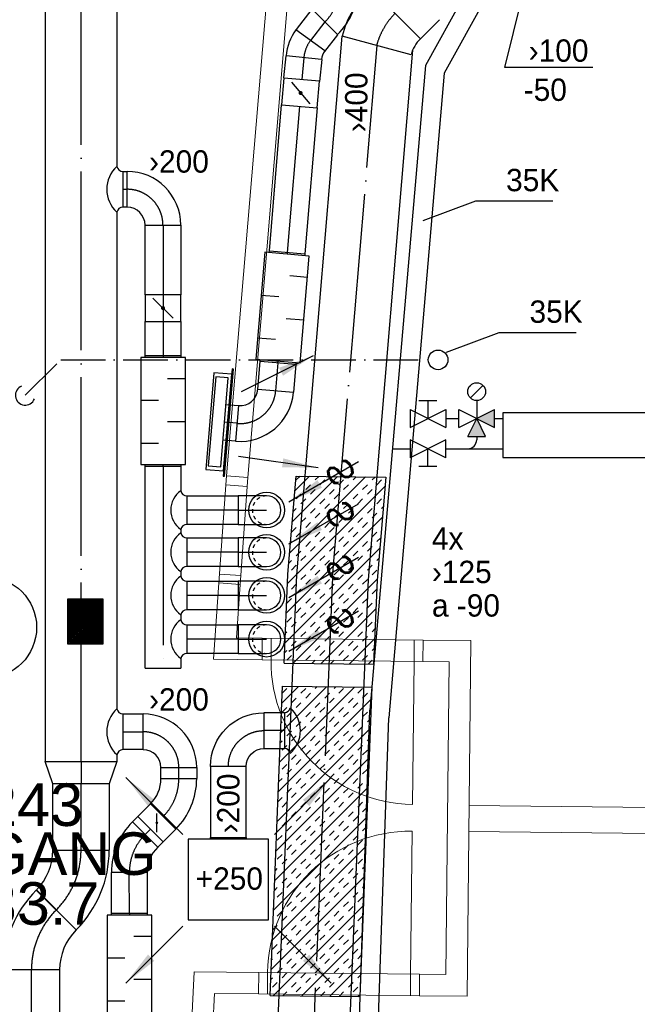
# Model space of a CAD drawing. Header units: millimetres. Extents: x 0 to 83478, y 0 to 53008.
# Tile 78 of 83: x 56763 to 60218, y 39202 to 44710. Entities that reach past the tile are written whole.
import ezdxf
from ezdxf.enums import TextEntityAlignment as Align

# ---------------------------------------------------------------- set-up
doc = ezdxf.new("R2010")
doc.units = ezdxf.units.MM
doc.header["$LTSCALE"] = 50
doc.header["$MEASUREMENT"] = 0
doc.header["$PDMODE"] = 1
for name, pattern in [('2V-CENT', [23, 20, -1.5, 0, -1.5]), ('V-GOMD', [0.8, 0.4, -0.4]), ('V-KU', [2, 1, 1]), ('V-SPV', [7, 5, -1, 0, -1]), ('V-V', [2, 1, 1])]:
    doc.linetypes.add(name, pattern=pattern)
doc.layers.get('0').update_dxf_attribs({"linetype": 'CONTINUOUS'})
for name, color, linetype in [('20602A200D001$0$832 Rominfo', 7, 'CONTINUOUS'), ('20602A200D001$0$A24-HEL1', 7, 'CONTINUOUS'), ('20602A200D001$0$A24-HEL2', 7, 'CONTINUOUS'), ('V060-', 3, 'CONTINUOUS'), ('V061-', 1, 'CONTINUOUS'), ('V070-', 3, 'CONTINUOUS'), ('V071-', 1, 'CONTINUOUS'), ('V090-', 2, 'CONTINUOUS'), ('V091', 1, 'CONTINUOUS'), ('V091-', 1, 'CONTINUOUS'), ('V110', 1, 'CONTINUOUS'), ('V110-', 6, 'CONTINUOUS'), ('V111-', 1, 'CONTINUOUS')]:
    doc.layers.add(name, color=color, linetype=linetype)
doc.styles.add('20602A200D001$0$Arial', font='arial.ttf', dxfattribs={"height": 238.125})
doc.styles.add('FISO', font='fiso')
doc.styles.add('ISO', font='ISO')
doc.styles.add('SIMPLEX', font='SIMPLEX')

# ---------------------------------------------------------------- blocks, each defined once
blk = doc.blocks.new('LD_P')
for p, q in [((-0.5, 0.5), (-0.5, -0.5)), ((0.5, 0.5), (-0.5, 0.5)), ((0.5, -0.5), (0.5, 0.5)), ((-0.5, -0.5), (0.5, -0.5))]:
    blk.add_line(p, q)
at = {"color": 1}
for p, q in [((-0.3, 0.5), (-0.3, 0.1)), ((0.1, 0.5), (0.1, 0.1)), ((-0.1, -0.5), (-0.1, -0.1)), ((0.3, -0.5), (0.3, -0.1))]:
    blk.add_line(p, q, dxfattribs=at)
blk = doc.blocks.new('KSP_P', base_point=(16239.5, 22597.5))
at = {"color": 0, "linetype": 'ByBlock'}
for p, q in [((16240, 22598), (16239, 22598)), ((16239, 22598), (16239, 22597)), ((16240, 22597), (16240, 22598)), ((16239, 22597), (16240, 22597))]:
    blk.add_line(p, q, dxfattribs=at)
blk = doc.blocks.new('2SP_P', base_point=(16239.5, 22597.5))
for p in [(16239, 22597.5), (16240, 22597.5)]:
    blk.add_point(p)
at = {"color": 0, "linetype": 'ByBlock'}
blk.add_blockref('KSP_P', (16239.5, 22597.5), dxfattribs=at)
at = {"style": 'SIMPLEX', "flags": 3}
blk.add_attdef('0', (16239.5, 22597.5), '', height=1, dxfattribs=at)
blk = doc.blocks.new('C3A', base_point=(16246, 22590.5))
at = {"color": 0, "linetype": 'ByBlock'}
blk.add_line((16247, 22590.5), (16246, 22590.5), dxfattribs=at)
blk = doc.blocks.new('K3A', base_point=(16246, 22590.5))
at = {"color": 0, "linetype": 'ByBlock'}
for p, q in [((16246, 22591), (16247, 22591)), ((16247, 22591), (16247, 22590)), ((16247, 22590), (16246, 22590))]:
    blk.add_line(p, q, dxfattribs=at)
blk = doc.blocks.new('33A', base_point=(16246, 22590.5))
blk.add_point((16247, 22590.5))
at = {"color": 0, "linetype": 'ByBlock'}
blk.add_blockref('K3A', (16246, 22590.5), dxfattribs=at)
at = {"color": 1, "linetype": '2V-CENT'}
blk.add_blockref('C3A', (16246, 22590.5), dxfattribs=at)
at = {"style": 'SIMPLEX', "flags": 3}
blk.add_attdef('0', (16246, 22590.5), '', height=1, dxfattribs=at)
blk = doc.blocks.new('CBOJ90_PB', base_point=(86107, 31352))
at = {"color": 0, "linetype": 'ByBlock'}
blk.add_arc((86106, 31353), 1, 270, 360, dxfattribs=at)
blk = doc.blocks.new('KBOJ90_PB', base_point=(86107, 31352))
at = {"color": 0, "linetype": 'ByBlock'}
for p, q in [((86106.5, 31353), (86107.5, 31353)), ((86106, 31352.5), (86106, 31351.5))]:
    blk.add_line(p, q, dxfattribs=at)
for radius in [1.5, 0.5]:
    blk.add_arc((86106, 31353), radius, 270, 360, dxfattribs=at)
blk = doc.blocks.new('3BOJ90_PB', base_point=(86107, 31352))
for p in [(86107, 31353), (86106, 31352)]:
    blk.add_point(p)
at = {"color": 1, "linetype": '2V-CENT'}
blk.add_blockref('CBOJ90_PB', (86107, 31352), dxfattribs=at)
at = {"color": 0, "linetype": 'ByBlock'}
blk.add_blockref('KBOJ90_PB', (86107, 31352), dxfattribs=at)
at = {"style": 'ISO', "flags": 3}
blk.add_attdef('0', (86107, 31352), '', height=1, dxfattribs=at)
blk = doc.blocks.new('SPJALL', base_point=(16229, 22594))
at = {"color": 1}
blk.add_line((16228.625, 22593.625), (16229.375, 22594.375), dxfattribs=at)
at = {"color": 1, "const_width": 0.075}
blk.add_lwpolyline([(16229, 22594.0375, -1), (16229, 22593.9625, -1), (16229, 22594.0375, -1)], format="xyb", dxfattribs=at)
blk = doc.blocks.new('CBOJ30_P', base_point=(16231.268, 22619))
at = {"color": 0, "linetype": 'ByBlock'}
blk.add_arc((16231, 22620), 1, 270, 300, dxfattribs=at)
blk = doc.blocks.new('KBOJ30_P', base_point=(16231.268, 22619))
at = {"color": 0, "linetype": 'ByBlock'}
for p, q in [((16231.25, 22619.567), (16231.75, 22618.701)), ((16231, 22619.5), (16231, 22618.5))]:
    blk.add_line(p, q, dxfattribs=at)
for radius in [0.5, 1.5]:
    blk.add_arc((16231, 22620), radius, 270, 300, dxfattribs=at)
blk = doc.blocks.new('3BOJ30_P', base_point=(16231.268, 22619))
for p in [(16231.5, 22619.134), (16231, 22619)]:
    blk.add_point(p)
at = {"color": 0, "linetype": 'ByBlock'}
blk.add_blockref('KBOJ30_P', (16231.268, 22619), dxfattribs=at)
at = {"color": 1, "linetype": '2V-CENT'}
blk.add_blockref('CBOJ30_P', (16231.268, 22619), dxfattribs=at)
at = {"style": 'ISO', "flags": 3}
blk.add_attdef('0', (16231.268, 22619), '', height=1, dxfattribs=at)
blk = doc.blocks.new('CCDIMF_400X315X125', base_point=(3095.5, 30301.1))
at = {"color": 0, "linetype": 'ByBlock'}
blk.add_line((3033, 30301.1), (3158, 30301.1), dxfattribs=at)
blk = doc.blocks.new('KCDIMF_400X315X125', base_point=(3095.5, 30301.1))
at = {"color": 0, "linetype": 'ByBlock'}
for p, q in [((3033, 30101.1), (3033, 30501.1)), ((3033, 30501.1), (3158, 30458.6)), ((3158, 30458.6), (3158, 30143.6)), ((3158, 30143.6), (3033, 30101.1))]:
    blk.add_line(p, q, dxfattribs=at)
blk = doc.blocks.new('3CDIMF_400X315X125', base_point=(3095.5, 30301.1))
for p in [(3033, 30301.1), (3158, 30301.1)]:
    blk.add_point(p)
at = {"color": 0, "linetype": 'ByBlock'}
blk.add_blockref('KCDIMF_400X315X125', (3095.5, 30301.1), dxfattribs=at)
at = {"color": 1, "linetype": '2V-CENT'}
blk.add_blockref('CCDIMF_400X315X125', (3095.5, 30301.1), dxfattribs=at)
at = {"style": 'SIMPLEX', "flags": 3}
blk.add_attdef('0', (3095.5, 30301.1), '', height=1, dxfattribs=at)
blk = doc.blocks.new('CBOJ45_P', base_point=(16236.061, 22619.837))
at = {"color": 0, "linetype": 'ByBlock'}
blk.add_arc((16235.44, 22621.337, 0.686), 1.5, 270, 315, dxfattribs=at)
blk = doc.blocks.new('KBOJ45_P', base_point=(16236.061, 22619.837))
at = {"color": 0, "linetype": 'ByBlock'}
for p, q in [((16236.147, 22620.63), (16236.854, 22619.923)), ((16235.44, 22619.337, 0.686), (16235.44, 22620.337, 0.686))]:
    blk.add_line(p, q, dxfattribs=at)
for radius in [1, 2]:
    blk.add_arc((16235.44, 22621.337, 0.686), radius, 270, 315, dxfattribs=at)
blk = doc.blocks.new('3BOJ45_P', base_point=(16236.061, 22619.837))
for p in [(16236.501, 22620.276), (16235.44, 22619.837)]:
    blk.add_point(p)
at = {"color": 0, "linetype": 'ByBlock'}
blk.add_blockref('KBOJ45_P', (16236.061, 22619.837), dxfattribs=at)
at = {"color": 1, "linetype": '2V-CENT'}
blk.add_blockref('CBOJ45_P', (16236.061, 22619.837), dxfattribs=at)
at = {"style": 'ISO', "flags": 3}
blk.add_attdef('0', (16236.061, 22619.837), '', height=1, dxfattribs=at)
blk = doc.blocks.new('K1A', base_point=(16237, 22591.5))
at = {"color": 0, "linetype": 'ByBlock'}
blk.add_line((16237, 22592), (16237, 22591), dxfattribs=at)
blk = doc.blocks.new('21A', base_point=(16237, 22591.5))
blk.add_point((16237, 22591.5))
at = {"color": 0, "linetype": 'ByBlock'}
blk.add_blockref('K1A', (16237, 22591.5), dxfattribs=at)
at = {"style": 'SIMPLEX', "flags": 3}
blk.add_attdef('0', (16237, 22591.5), '', height=1, dxfattribs=at)
blk = doc.blocks.new('CBOJ90_NB', base_point=(86107.402, 31352.24))
at = {"color": 0, "linetype": 'ByBlock'}
blk.add_line((86106.402, 31352.24), (86107.402, 31352.24), dxfattribs=at)
blk = doc.blocks.new('CIRC_P', base_point=(16254, 22587))
blk.add_circle((16254, 22587), 0.5)
blk = doc.blocks.new('V420', base_point=(455, 404.5))
blk.add_line((455, 404.5), (464, 404.5))
blk.add_solid([(455, 404.5), (459, 405), (459, 404)])
blk = doc.blocks.new('V422', base_point=(16230, 22585))
blk.add_blockref('V420', (16230, 22585))
at = {"style": 'SIMPLEX'}
blk.add_text('s', height=4, rotation=90, dxfattribs=at).set_placement((16238, 22585), align=Align.CENTER)
blk = doc.blocks.new('CSP_P', base_point=(16239.5, 22597.5))
at = {"color": 0, "linetype": 'ByBlock'}
blk.add_line((16239, 22597.5), (16240, 22597.5), dxfattribs=at)
blk = doc.blocks.new('3SP_P', base_point=(16239.5, 22597.5))
for p in [(16239, 22597.5), (16240, 22597.5)]:
    blk.add_point(p)
at = {"color": 0, "linetype": 'ByBlock'}
blk.add_blockref('KSP_P', (16239.5, 22597.5), dxfattribs=at)
at = {"color": 1, "linetype": '2V-CENT'}
blk.add_blockref('CSP_P', (16239.5, 22597.5), dxfattribs=at)
at = {"style": 'SIMPLEX', "flags": 3}
blk.add_attdef('0', (16239.5, 22597.5), '', height=1, dxfattribs=at)
blk = doc.blocks.new('V421', base_point=(455.5, 404.5))
at = {"rotation": 180}
blk.add_blockref('V420', (464.5, 404.5), dxfattribs=at)
blk = doc.blocks.new('TAK_P', base_point=(16247.5, 22586.5))
for p, q in [((16248, 22587), (16247, 22587)), ((16247, 22587), (16247, 22586)), ((16248, 22586), (16248, 22587)), ((16247, 22586), (16248, 22586))]:
    blk.add_line(p, q)
blk = doc.blocks.new('*X161')
at = {"color": 0}
for p, q in [((58215.6, 40555.6), (58636.4, 40976.5)), ((58222, 40721.1), (58479.3, 40978.4)), ((58228.5, 40886.7), (58322.1, 40980.3)), ((58230.7, 40941.9), (58256.8, 40968)), ((58336.3, 40941.5), (58362.8, 40968)), ((58362.8, 40915), (58389.3, 40941.5)), ((58415.9, 40968), (58426.9, 40979)), ((58468.9, 40915), (58495.4, 40941.5)), ((58521.9, 40968), (58531.7, 40977.7)), ((58548.4, 40941.5), (58575, 40968)), ((58654.5, 40941.5), (58681, 40968)), ((58681, 40915), (58707.5, 40941.5)), ((58209.1, 40390), (58729.9, 40910.8)), ((58283.3, 40888.4), (58309.8, 40915)), ((58309.8, 40861.9), (58336.3, 40888.4)), ((58415.9, 40861.9), (58442.4, 40888.4)), ((58495.4, 40888.4), (58521.9, 40915)), ((58601.5, 40888.4), (58628, 40915)), ((58628, 40861.9), (58654.5, 40888.4)), ((58230.2, 40835.4), (58256.8, 40861.9)), ((58256.8, 40808.9), (58283.3, 40835.4)), ((58362.8, 40808.9), (58389.3, 40835.4)), ((58442.4, 40835.4), (58468.9, 40861.9)), ((58548.4, 40835.4), (58575, 40861.9)), ((58575, 40808.9), (58601.5, 40835.4)), ((58681, 40808.9), (58707.5, 40835.4)), ((58224.2, 40776.3), (58230.2, 40782.4)), ((58309.8, 40755.9), (58336.3, 40782.4)), ((58389.3, 40782.4), (58415.9, 40808.9)), ((58495.4, 40782.4), (58521.9, 40808.9)), ((58521.9, 40755.9), (58548.4, 40782.4)), ((58628, 40755.9), (58654.5, 40782.4)), ((58707.5, 40782.4), (58725.5, 40800.4)), ((58202.6, 40224.4), (58723.4, 40745.2)), ((58256.8, 40702.8), (58283.3, 40729.4)), ((58336.3, 40729.4), (58362.8, 40755.9)), ((58442.4, 40729.4), (58468.9, 40755.9)), ((58468.9, 40702.8), (58495.4, 40729.4)), ((58575, 40702.8), (58601.5, 40729.4)), ((58654.5, 40729.4), (58681, 40755.9)), ((58219.9, 40665.9), (58230.2, 40676.3)), ((58283.3, 40676.3), (58309.8, 40702.8)), ((58389.3, 40676.3), (58415.9, 40702.8)), ((58415.9, 40649.8), (58442.4, 40676.3)), ((58521.9, 40649.8), (58548.4, 40676.3)), ((58601.5, 40676.3), (58628, 40702.8)), ((58707.5, 40676.3), (58721.2, 40690)), ((58230.2, 40623.3), (58256.8, 40649.8)), ((58283.3, 40570.3), (58309.8, 40596.8)), ((58336.3, 40623.3), (58362.8, 40649.8)), ((58362.8, 40596.8), (58389.3, 40623.3)), ((58468.9, 40596.8), (58495.4, 40623.3)), ((58495.4, 40570.3), (58521.9, 40596.8)), ((58548.4, 40623.3), (58575, 40649.8)), ((58601.5, 40570.3), (58628, 40596.8)), ((58654.5, 40623.3), (58681, 40649.8)), ((58681, 40596.8), (58707.5, 40623.3)), ((58196.1, 40058.8), (58716.9, 40579.6)), ((58230.2, 40517.2), (58256.8, 40543.7)), ((58309.8, 40543.7), (58336.3, 40570.3)), ((58415.9, 40543.7), (58442.4, 40570.3)), ((58442.4, 40517.2), (58468.9, 40543.7)), ((58548.4, 40517.2), (58575, 40543.7)), ((58628, 40543.7), (58654.5, 40570.3)), ((58256.8, 40490.7), (58283.3, 40517.2)), ((58362.8, 40490.7), (58389.3, 40517.2)), ((58389.3, 40464.2), (58415.9, 40490.7)), ((58495.4, 40464.2), (58521.9, 40490.7)), ((58575, 40490.7), (58601.5, 40517.2)), ((58681, 40490.7), (58707.5, 40517.2)), ((58211.2, 40445.2), (58230.2, 40464.2)), ((58309.8, 40437.7), (58336.3, 40464.2)), ((58336.3, 40411.2), (58362.8, 40437.7)), ((58442.4, 40411.2), (58468.9, 40437.7)), ((58521.9, 40437.7), (58548.4, 40464.2)), ((58628, 40437.7), (58654.5, 40464.2)), ((58654.5, 40411.2), (58681, 40437.7)), ((58707.5, 40464.2), (58712.6, 40469.2)), ((58189.7, 39893.3), (58710.4, 40414.1)), ((58256.8, 40384.6), (58283.3, 40411.2)), ((58283.3, 40358.1), (58309.8, 40384.6)), ((58389.3, 40358.1), (58415.9, 40384.6)), ((58468.9, 40384.6), (58495.4, 40411.2)), ((58575, 40384.6), (58601.5, 40411.2)), ((58601.5, 40358.1), (58628, 40384.6)), ((58206.9, 40334.8), (58230.2, 40358.1)), ((58230.2, 40305.1), (58256.8, 40331.6)), ((58336.3, 40305.1), (58362.8, 40331.6)), ((58415.9, 40331.6), (58442.4, 40358.1)), ((58521.9, 40331.6), (58548.4, 40358.1)), ((58548.4, 40305.1), (58575, 40331.6)), ((58654.5, 40305.1), (58681, 40331.6)), ((58707.5, 40358.1), (58708.3, 40358.9)), ((58283.3, 40252.1), (58309.8, 40278.6)), ((58362.8, 40278.6), (58389.3, 40305.1)), ((58468.9, 40278.6), (58495.4, 40305.1)), ((58495.4, 40252.1), (58521.9, 40278.6)), ((58601.5, 40252.1), (58628, 40278.6)), ((58681, 40278.6), (58706.1, 40303.7)), ((58183.2, 39727.7), (58704, 40248.5)), ((58230.2, 40199), (58256.8, 40225.5)), ((58309.8, 40225.5), (58336.3, 40252.1)), ((58415.9, 40225.5), (58442.4, 40252.1)), ((58442.4, 40199), (58468.9, 40225.5)), ((58548.4, 40199), (58575, 40225.5)), ((58628, 40225.5), (58654.5, 40252.1)), ((58200.5, 40169.2), (58203.7, 40172.5)), ((58256.8, 40172.5), (58283.3, 40199)), ((58362.8, 40172.5), (58389.3, 40199)), ((58389.3, 40146), (58415.9, 40172.5)), ((58495.4, 40146), (58521.9, 40172.5)), ((58575, 40172.5), (58601.5, 40199)), ((58681, 40172.5), (58701.8, 40193.3)), ((58203.7, 40119.5), (58230.2, 40146)), ((58309.8, 40119.5), (58336.3, 40146)), ((58336.3, 40093), (58362.8, 40119.5)), ((58442.4, 40093), (58468.9, 40119.5)), ((58521.9, 40119.5), (58548.4, 40146)), ((58628, 40119.5), (58654.5, 40146)), ((58654.5, 40093), (58681, 40119.5)), ((58176.7, 39562.1), (58697.5, 40082.9)), ((58256.8, 40066.4), (58283.3, 40093)), ((58283.3, 40039.9), (58309.8, 40066.4)), ((58389.3, 40039.9), (58415.9, 40066.4)), ((58468.9, 40066.4), (58495.4, 40093)), ((58575, 40066.4), (58601.5, 40093)), ((58601.5, 40039.9), (58628, 40066.4)), ((58203.7, 40013.4), (58230.2, 40039.9)), ((58230.2, 39986.9), (58256.8, 40013.4)), ((58336.3, 39986.9), (58362.8, 40013.4)), ((58415.9, 40013.4), (58442.4, 40039.9)), ((58521.9, 40013.4), (58548.4, 40039.9)), ((58548.4, 39986.9), (58575, 40013.4)), ((58654.5, 39986.9), (58681, 40013.4)), ((58191.8, 39948.5), (58203.7, 39960.4)), ((58283.3, 39933.9), (58309.8, 39960.4)), ((58362.8, 39960.4), (58389.3, 39986.9)), ((58468.9, 39960.4), (58495.4, 39986.9)), ((58495.4, 39933.9), (58521.9, 39960.4)), ((58601.5, 39933.9), (58628, 39960.4)), ((58681, 39960.4), (58693.2, 39972.5)), ((58170.2, 39396.6), (58691, 39917.3)), ((58230.2, 39880.8), (58256.8, 39907.3)), ((58256.8, 39854.3), (58283.3, 39880.8)), ((58309.8, 39907.3), (58336.3, 39933.9)), ((58362.8, 39854.3), (58389.3, 39880.8)), ((58415.9, 39907.3), (58442.4, 39933.9)), ((58442.4, 39880.8), (58468.9, 39907.3)), ((58548.4, 39880.8), (58575, 39907.3)), ((58575, 39854.3), (58601.5, 39880.8)), ((58628, 39907.3), (58654.5, 39933.9)), ((58187.5, 39838.1), (58203.7, 39854.3)), ((58203.7, 39801.3), (58230.2, 39827.8)), ((58309.8, 39801.3), (58336.3, 39827.8)), ((58389.3, 39827.8), (58415.9, 39854.3)), ((58495.4, 39827.8), (58521.9, 39854.3)), ((58521.9, 39801.3), (58548.4, 39827.8)), ((58628, 39801.3), (58654.5, 39827.8)), ((58681, 39854.3), (58688.9, 39862.1)), ((58256.8, 39748.2), (58283.3, 39774.8)), ((58336.3, 39774.8), (58362.8, 39801.3)), ((58442.4, 39774.8), (58468.9, 39801.3)), ((58468.9, 39748.2), (58495.4, 39774.8)), ((58575, 39748.2), (58601.5, 39774.8)), ((58654.5, 39774.8), (58681, 39801.3)), ((58183.2, 39250.4), (58684.6, 39751.8)), ((58203.7, 39695.2), (58230.2, 39721.7)), ((58283.3, 39721.7), (58309.8, 39748.2)), ((58389.3, 39721.7), (58415.9, 39748.2)), ((58415.9, 39695.2), (58442.4, 39721.7)), ((58521.9, 39695.2), (58548.4, 39721.7)), ((58601.5, 39721.7), (58628, 39748.2)), ((58230.2, 39668.7), (58256.8, 39695.2)), ((58336.3, 39668.7), (58362.8, 39695.2)), ((58362.8, 39642.2), (58389.3, 39668.7)), ((58468.9, 39642.2), (58495.4, 39668.7)), ((58548.4, 39668.7), (58575, 39695.2)), ((58654.5, 39668.7), (58681, 39695.2)), ((58178.9, 39617.3), (58203.7, 39642.2)), ((58283.3, 39615.7), (58309.8, 39642.2)), ((58309.8, 39589.1), (58336.3, 39615.7)), ((58415.9, 39589.1), (58442.4, 39615.7)), ((58495.4, 39615.7), (58521.9, 39642.2)), ((58601.5, 39615.7), (58628, 39642.2)), ((58628, 39589.1), (58654.5, 39615.7)), ((58230.2, 39562.6), (58256.8, 39589.1)), ((58256.8, 39536.1), (58283.3, 39562.6)), ((58340.3, 39248.4), (58678.1, 39586.2)), ((58362.8, 39536.1), (58389.3, 39562.6)), ((58442.4, 39562.6), (58468.9, 39589.1)), ((58548.4, 39562.6), (58575, 39589.1)), ((58575, 39536.1), (58601.5, 39562.6)), ((58177.2, 39509.6), (58203.7, 39536.1)), ((58203.7, 39483.1), (58230.2, 39509.6)), ((58309.8, 39483.1), (58336.3, 39509.6)), ((58389.3, 39509.6), (58415.9, 39536.1)), ((58495.4, 39509.6), (58521.9, 39536.1)), ((58521.9, 39483.1), (58548.4, 39509.6)), ((58628, 39483.1), (58654.5, 39509.6)), ((58172.4, 39451.7), (58177.2, 39456.6)), ((58256.8, 39430), (58283.3, 39456.6)), ((58336.3, 39456.6), (58362.8, 39483.1)), ((58442.4, 39456.6), (58468.9, 39483.1)), ((58468.9, 39430), (58495.4, 39456.6)), ((58575, 39430), (58601.5, 39456.6)), ((58654.5, 39456.6), (58673.8, 39475.8)), ((58203.7, 39377), (58230.2, 39403.5)), ((58283.3, 39403.5), (58309.8, 39430)), ((58389.3, 39403.5), (58415.9, 39430)), ((58415.9, 39377), (58442.4, 39403.5)), ((58497.5, 39246.5), (58671.6, 39420.6)), ((58521.9, 39377), (58548.4, 39403.5)), ((58601.5, 39403.5), (58628, 39430)), ((58168.1, 39341.4), (58177.2, 39350.5)), ((58230.2, 39350.5), (58256.8, 39377)), ((58336.3, 39350.5), (58362.8, 39377)), ((58362.8, 39324), (58389.3, 39350.5)), ((58468.9, 39324), (58495.4, 39350.5)), ((58548.4, 39350.5), (58575, 39377)), ((58654.5, 39350.5), (58669.4, 39365.4)), ((58177.2, 39297.5), (58203.7, 39324)), ((58283.3, 39297.5), (58309.8, 39324)), ((58309.8, 39270.9), (58336.3, 39297.5)), ((58415.9, 39270.9), (58442.4, 39297.5)), ((58495.4, 39297.5), (58521.9, 39324)), ((58601.5, 39297.5), (58628, 39324)), ((58628, 39270.9), (58654.5, 39297.5)), ((58235.5, 39249.7), (58256.8, 39270.9)), ((58445.1, 39247.2), (58468.9, 39270.9)), ((58549.9, 39245.9), (58575, 39270.9)), ((58654.7, 39244.6), (58665.1, 39255))]:
    blk.add_line(p, q, dxfattribs=at)
blk = doc.blocks.new('*X162')
at = {"color": 0}
for p, q in [((58273.2, 41726.9), (58698, 42151.7)), ((58287.8, 41900.6), (58540.8, 42153.6)), ((58302.4, 42074.3), (58383.7, 42155.6)), ((58309.8, 42134.7), (58331.3, 42156.2)), ((58415.9, 42134.7), (58436.1, 42154.9)), ((58628, 42134.7), (58645.6, 42152.3)), ((58734.1, 42134.7), (58750.4, 42151.1)), ((58261, 41555.6), (58806.4, 42101)), ((58362.8, 42081.7), (58389.3, 42108.2)), ((58442.4, 42108.2), (58468.9, 42134.7)), ((58548.4, 42108.2), (58575, 42134.7)), ((58575, 42081.7), (58601.5, 42108.2)), ((58681, 42081.7), (58707.5, 42108.2)), ((58760.6, 42108.2), (58787.1, 42134.7)), ((58309.8, 42028.7), (58336.3, 42055.2)), ((58336.3, 42002.1), (58362.8, 42028.7)), ((58389.3, 42055.2), (58415.9, 42081.7)), ((58442.4, 42002.1), (58468.9, 42028.7)), ((58495.4, 42055.2), (58521.9, 42081.7)), ((58521.9, 42028.7), (58548.4, 42055.2)), ((58628, 42028.7), (58654.5, 42055.2)), ((58654.5, 42002.1), (58681, 42028.7)), ((58707.5, 42055.2), (58734.1, 42081.7)), ((58760.6, 42002.1), (58787.1, 42028.7)), ((58292.7, 41958.5), (58309.8, 41975.6)), ((58389.3, 41949.1), (58415.9, 41975.6)), ((58468.9, 41975.6), (58495.4, 42002.1)), ((58575, 41975.6), (58601.5, 42002.1)), ((58601.5, 41949.1), (58628, 41975.6)), ((58707.5, 41949.1), (58734.1, 41975.6)), ((58787.1, 41975.6), (58796.7, 41985.2)), ((58254.1, 41389.6), (58791.8, 41927.3)), ((58336.3, 41896.1), (58362.8, 41922.6)), ((58415.9, 41922.6), (58442.4, 41949.1)), ((58521.9, 41922.6), (58548.4, 41949.1)), ((58548.4, 41896.1), (58575, 41922.6)), ((58654.5, 41896.1), (58681, 41922.6)), ((58734.1, 41922.6), (58760.6, 41949.1)), ((58283.3, 41843), (58309.8, 41869.6)), ((58362.8, 41869.6), (58389.3, 41896.1)), ((58468.9, 41869.6), (58495.4, 41896.1)), ((58495.4, 41843), (58521.9, 41869.6)), ((58601.5, 41843), (58628, 41869.6)), ((58681, 41869.6), (58707.5, 41896.1)), ((58309.8, 41816.5), (58336.3, 41843)), ((58415.9, 41816.5), (58442.4, 41843)), ((58442.4, 41790), (58468.9, 41816.5)), ((58548.4, 41790), (58575, 41816.5)), ((58628, 41816.5), (58654.5, 41843)), ((58734.1, 41816.5), (58760.6, 41843)), ((58760.6, 41790), (58782.1, 41811.5)), ((58247.1, 41223.5), (58777.2, 41753.6)), ((58278.1, 41784.8), (58283.3, 41790)), ((58362.8, 41763.5), (58389.3, 41790)), ((58389.3, 41737), (58415.9, 41763.5)), ((58495.4, 41737), (58521.9, 41763.5)), ((58575, 41763.5), (58601.5, 41790)), ((58681, 41763.5), (58707.5, 41790)), ((58707.5, 41737), (58734.1, 41763.5)), ((58309.8, 41710.5), (58336.3, 41737)), ((58336.3, 41683.9), (58362.8, 41710.5)), ((58442.4, 41683.9), (58468.9, 41710.5)), ((58521.9, 41710.5), (58548.4, 41737)), ((58628, 41710.5), (58654.5, 41737)), ((58654.5, 41683.9), (58681, 41710.5)), ((58268.4, 41669), (58283.3, 41683.9)), ((58283.3, 41630.9), (58309.8, 41657.4)), ((58389.3, 41630.9), (58415.9, 41657.4)), ((58468.9, 41657.4), (58495.4, 41683.9)), ((58575, 41657.4), (58601.5, 41683.9)), ((58601.5, 41630.9), (58628, 41657.4)), ((58707.5, 41630.9), (58734.1, 41657.4)), ((58760.6, 41683.9), (58772.4, 41695.7)), ((58336.3, 41577.9), (58362.8, 41604.4)), ((58415.9, 41604.4), (58442.4, 41630.9)), ((58521.9, 41604.4), (58548.4, 41630.9)), ((58548.4, 41577.9), (58575, 41604.4)), ((58654.5, 41577.9), (58681, 41604.4)), ((58734.1, 41604.4), (58760.6, 41630.9)), ((58283.3, 41524.8), (58309.8, 41551.4)), ((58292.9, 41110.2), (58762.6, 41579.9)), ((58362.8, 41551.4), (58389.3, 41577.9)), ((58468.9, 41551.4), (58495.4, 41577.9)), ((58495.4, 41524.8), (58521.9, 41551.4)), ((58601.5, 41524.8), (58628, 41551.4)), ((58681, 41551.4), (58707.5, 41577.9)), ((58309.8, 41498.3), (58336.3, 41524.8)), ((58415.9, 41498.3), (58442.4, 41524.8)), ((58442.4, 41471.8), (58468.9, 41498.3)), ((58548.4, 41471.8), (58575, 41498.3)), ((58628, 41498.3), (58654.5, 41524.8)), ((58734.1, 41498.3), (58760.1, 41524.4)), ((58256.8, 41445.3), (58283.3, 41471.8)), ((58362.8, 41445.3), (58389.3, 41471.8)), ((58389.3, 41418.8), (58415.9, 41445.3)), ((58495.4, 41418.8), (58521.9, 41445.3)), ((58575, 41445.3), (58601.5, 41471.8)), ((58681, 41445.3), (58707.5, 41471.8)), ((58707.5, 41418.8), (58734.1, 41445.3)), ((58309.8, 41392.3), (58336.3, 41418.8)), ((58336.3, 41365.7), (58362.8, 41392.3)), ((58442.4, 41365.7), (58468.9, 41392.3)), ((58450, 41108.2), (58755.5, 41413.7)), ((58521.9, 41392.3), (58548.4, 41418.8)), ((58628, 41392.3), (58654.5, 41418.8)), ((58654.5, 41365.7), (58681, 41392.3)), ((58256.8, 41339.2), (58283.3, 41365.7)), ((58283.3, 41312.7), (58309.8, 41339.2)), ((58389.3, 41312.7), (58415.9, 41339.2)), ((58415.9, 41286.2), (58442.4, 41312.7)), ((58468.9, 41339.2), (58495.4, 41365.7)), ((58521.9, 41286.2), (58548.4, 41312.7)), ((58575, 41339.2), (58601.5, 41365.7)), ((58601.5, 41312.7), (58628, 41339.2)), ((58707.5, 41312.7), (58734.1, 41339.2)), ((58249.4, 41278.9), (58256.8, 41286.2)), ((58336.3, 41259.7), (58362.8, 41286.2)), ((58362.8, 41233.2), (58389.3, 41259.7)), ((58468.9, 41233.2), (58495.4, 41259.7)), ((58548.4, 41259.7), (58575, 41286.2)), ((58654.5, 41259.7), (58681, 41286.2)), ((58681, 41233.2), (58707.5, 41259.7)), ((58734.1, 41286.2), (58750.9, 41303)), ((58283.3, 41206.6), (58309.8, 41233.2)), ((58309.8, 41180.1), (58336.3, 41206.6)), ((58415.9, 41180.1), (58442.4, 41206.6)), ((58495.4, 41206.6), (58521.9, 41233.2)), ((58601.5, 41206.6), (58628, 41233.2)), ((58607.2, 41106.3), (58748.6, 41247.7)), ((58628, 41180.1), (58654.5, 41206.6)), ((58244.8, 41168.2), (58256.8, 41180.1)), ((58256.8, 41127.1), (58283.3, 41153.6)), ((58362.8, 41127.1), (58389.3, 41153.6)), ((58442.4, 41153.6), (58468.9, 41180.1)), ((58548.4, 41153.6), (58575, 41180.1)), ((58575, 41127.1), (58601.5, 41153.6)), ((58681, 41127.1), (58707.5, 41153.6)), ((58734.1, 41180.1), (58746.2, 41192.3)), ((58397.6, 41108.9), (58415.9, 41127.1)), ((58502.4, 41107.6), (58521.9, 41127.1)), ((58712, 41105), (58734.1, 41127.1))]:
    blk.add_line(p, q, dxfattribs=at)
blk = doc.blocks.new('*X118')
at = {"color": 0}
for p, q in [((11731, 44859), (11924.3, 45052.2)), ((11731, 44867.8), (11915.4, 45052.2)), ((11731, 44876.6), (11906.6, 45052.2)), ((11731, 44885.5), (11897.8, 45052.2)), ((11731, 44894.3), (11888.9, 45052.2)), ((11731, 44903.1), (11880.1, 45052.2)), ((11731, 44912), (11871.2, 45052.2)), ((11731, 44920.8), (11862.4, 45052.2)), ((11731, 44929.7), (11853.6, 45052.2)), ((11731, 44938.5), (11844.7, 45052.2)), ((11731, 44947.3), (11835.9, 45052.2)), ((11731, 44956.2), (11827, 45052.2)), ((11731, 44965), (11818.2, 45052.2)), ((11731, 44973.9), (11809.4, 45052.2)), ((11731, 44982.7), (11800.5, 45052.2)), ((11731, 44991.5), (11791.7, 45052.2)), ((11731, 45000.4), (11782.9, 45052.2)), ((11731, 45009.2), (11774, 45052.2)), ((11731, 45018.1), (11765.2, 45052.2)), ((11731, 45026.9), (11756.3, 45052.2)), ((11731, 45035.7), (11747.5, 45052.2)), ((11731, 45044.6), (11738.7, 45052.2)), ((11733.1, 44852.2), (11933.1, 45052.2)), ((11742, 44852.2), (11942, 45052.2)), ((11750.8, 44852.2), (11950.8, 45052.2)), ((11759.6, 44852.2), (11959.6, 45052.2)), ((11768.5, 44852.2), (11968.5, 45052.2)), ((11777.3, 44852.2), (11977.3, 45052.2)), ((11786.1, 44852.2), (11981, 45047.1)), ((11795, 44852.2), (11981, 45038.2)), ((11803.8, 44852.2), (11981, 45029.4)), ((11812.7, 44852.2), (11981, 45020.6)), ((11821.5, 44852.2), (11981, 45011.7)), ((11830.3, 44852.2), (11981, 45002.9)), ((11839.2, 44852.2), (11981, 44994)), ((11848, 44852.2), (11981, 44985.2)), ((11856.9, 44852.2), (11981, 44976.4)), ((11865.7, 44852.2), (11981, 44967.5)), ((11874.5, 44852.2), (11981, 44958.7)), ((11883.4, 44852.2), (11981, 44949.9)), ((11892.2, 44852.2), (11981, 44941)), ((11901, 44852.2), (11981, 44932.2)), ((11909.9, 44852.2), (11981, 44923.3)), ((11918.7, 44852.2), (11981, 44914.5)), ((11927.6, 44852.2), (11981, 44905.7)), ((11936.4, 44852.2), (11981, 44896.8)), ((11945.2, 44852.2), (11981, 44888)), ((11954.1, 44852.2), (11981, 44879.1)), ((11962.9, 44852.2), (11981, 44870.3)), ((11971.8, 44852.2), (11981, 44861.5)), ((11980.6, 44852.2), (11981, 44852.6))]:
    blk.add_line(p, q, dxfattribs=at)
blk = doc.blocks.new('VUN')
at = {"color": 0}
blk.add_circle((0, 0), 0.5, dxfattribs=at)
blk = doc.blocks.new('20602A200D001')
at = {"layer": '20602A200D001$0$A24-HEL1', "linetype": 'Continuous', "lineweight": 0}
for points in [[(73483.2, 39885.1), (73439.8, 39286.7)], [(73599.2, 39826.6), (73479.6, 39835.3)], [(73602.8, 39876.5), (73559.5, 39278)], [(73563.1, 39327.9), (73443.4, 39336.6)], [(74583.7, 38967.4), (73683.7, 38977.2)], [(73733.7, 38976.6), (73732.4, 38856.6)], [(74533.7, 38967.9), (74532.4, 38847.9)], [(74582.4, 38847.4), (73682.4, 38857.2)], [(74532.4, 38847.9), (74523.6, 38048)], [(74513.3, 37098), (74522, 37898)], [(74563.3, 37097.5), (73663.3, 37107.3)], [(73712, 36986.7), (73713.3, 37106.7)], [(74512, 36978), (74513.3, 37098)], [(74562, 36977.5), (73662, 36987.3)]]:
    blk.add_lwpolyline(points, dxfattribs=at)
for centre, start, end in [((74532.4, 38847.9), 179.3755, 269.3748), ((74513.3, 37098), 89.3751, 179.375)]:
    blk.add_arc(centre, 800, start, end, dxfattribs=at)
at = {"layer": '20602A200D001$0$A24-HEL2', "lineweight": 0}
for p, q in [((73483.2, 39885.4), (73714.2, 42632.1)), ((73602.8, 39876.5), (73823.4, 42510.9)), ((73410.5, 38860.1), (73439.8, 39286.5)), ((73538.8, 38978.8), (73559.8, 39278)), ((73281.1, 36696.7), (73303.3, 37111.2)), ((73400.9, 36690.4), (73415.9, 36990))]:
    blk.add_line(p, q, dxfattribs=at)
at = {"layer": '20602A200D001$0$A24-HEL2', "linetype": 'Continuous', "lineweight": 0}
for points in [[(73602.8, 39876.5), (73483.2, 39885.4)], [(73559.5, 39278), (73439.8, 39286.5)], [(73683.7, 38977.2), (73538.8, 38978.8)], [(73682.4, 38857.2), (73683.7, 38977.2)], [(74582.4, 38847.4), (74583.7, 38967.4)], [(74850.4, 38964.4), (74583.7, 38967.4)], [(74850.4, 38964.4), (74828.7, 36974.6)], [(73682.4, 38857.2), (73410.5, 38860.1)], [(74729.1, 38845.8), (74582.4, 38847.4)], [(74729.1, 38845.8), (74710, 37095.9)], [(78797.3, 37998.8), (74840.4, 38042)], [(78795.7, 37853.9), (74838.8, 37897)], [(73663.3, 37107.3), (73303.3, 37111.2)], [(73663.3, 37107.3), (73662, 36987.3)], [(74563.3, 37097.5), (74562, 36977.5)], [(74710, 37095.9), (74563.3, 37097.5)], [(73662, 36987.3), (73416.9, 36990)], [(74828.7, 36974.6), (74562, 36977.5)]]:
    blk.add_lwpolyline(points, dxfattribs=at)
at = {"layer": '20602A200D001$0$832 Rominfo', "linetype": 'Continuous', "style": '20602A200D001$0$Arial'}
for s, p in [('243', (72126.6, 37926.9)), ('GANG', (72112.6, 37653.1)), ('33.7', (72125.3, 37374.3))]:
    blk.add_text(s, height=238.12, dxfattribs=at).set_placement(p)

msp = doc.modelspace()

# ---------------------------------------------------------------- linework, layer by layer
at = {"layer": 'V060-', "linetype": 'Continuous'}
for p, q in [((56906.86, 40560.36), (56906.86, 45474.47)), ((57306.86, 45474.47), (57306.86, 43888.89)), ((58310.3, 44655.22), (58398.63, 44768.26)), ((59110.69, 44709.81, 274.58), (59004.09, 44603.47, 274.58)), ((58313.07, 41604.01, 274.58), (58566.12, 44617.5, 274.58)), ((58541.22, 44625.92), (58467.9, 44532.08)), ((58240.77, 44384.77), (58253.49, 44507.5)), ((58960.92, 44538.8, 274.58), (58712.37, 41578.91, 274.58)), ((58452.43, 44486.87), (58439.7, 44364.14)), ((58159.44, 43416.24), (58228.04, 44233.34)), ((58427.34, 44216.62), (58358.74, 43399.52)), ((57339.76, 43861), (57364, 43861)), ((57306.86, 43633.11), (57306.86, 40853.99)), ((57364, 43661), (57339.76, 43661)), ((57464.62, 43171.3), (57464.62, 43561.17)), ((57664.62, 43561.17), (57664.62, 43171.3)), ((57464.62, 42830.81), (57464.62, 43021.3)), ((57664.62, 43021.3), (57664.62, 42830.81)), ((58094.5, 42642.24), (58107.61, 42798.41)), ((58306.91, 42781.69), (58293.8, 42625.52)), ((57916.85, 42557.32), (57987.57, 42551.39)), ((57970.85, 42352.09), (57900.13, 42358.02)), ((57464.62, 41081.7), (57464.62, 42210.81)), ((57664.62, 42210.81), (57664.62, 42074.32)), ((57697.52, 42046.42), (57984.85, 42046.42)), ((57984.85, 41886.42), (57697.52, 41886.42)), ((57664.62, 41858.53), (57664.62, 41838.72)), ((57697.52, 41810.82), (57984.85, 41810.82)), ((57984.85, 41650.82), (57697.52, 41650.82)), ((57664.62, 41622.93), (57664.62, 41596.92)), ((58066.33, 35708.12), (58313.07, 41604.01)), ((58242.38, 41110.78), (58263.11, 41606.11)), ((57697.52, 41569.03), (57984.85, 41569.03)), ((58712.37, 41578.91), (58435.58, 34965)), ((58762.33, 41576.81), (58742.57, 41104.64)), ((57664.62, 41381.13), (57664.62, 41352.58)), ((57984.85, 41409.03), (57697.52, 41409.03)), ((57697.52, 41324.68), (57984.85, 41324.68)), ((57984.85, 41164.68), (57697.52, 41164.68)), ((57664.62, 41136.79), (57664.62, 41081.7)), ((57339.76, 40826.1), (57453.83, 40826.1)), ((58243.22, 40832.84), (58129.15, 40832.84)), ((57306.86, 40598.21), (57306.86, 40560.36)), ((57453.83, 40626.1), (57339.76, 40626.1)), ((58129.15, 40632.84), (58243.22, 40632.84)), ((57553, 40464.96), (57553, 40526)), ((57753, 40526), (57753, 40464.96)), ((57829.98, 40532.74), (57829.98, 40134.61)), ((58029.98, 40134.61), (58029.98, 40532.74)), ((56948.5, 40063.93), (56948.5, 40435.11)), ((57263.5, 40435.11), (57263.5, 40063.93)), ((57394.01, 40222.17, 137.29), (57423.92, 40252.07, 137.29)), ((57565.34, 40110.65, 137.29), (57535.43, 40080.75, 137.29)), ((57276.63, 39711.13), (57276, 39939, 137)), ((57476, 39939, 137), (57476.63, 39711.13)), ((56986.11, 39394.82, 216), (56986.11, 34040.34, 216))]:
    msp.add_line(p, q, dxfattribs=at)
at = {"layer": 'V060-', "color": 1, "linetype": '2V-CENT'}
for p, q in [((57106.86, 40560.36), (57106.86, 45474.47)), ((58469.92, 44697.09), (58389.1, 44593.65)), ((58512.72, 41591.46, 274.58), (58762.41, 44564.91, 274.58)), ((58352.96, 44497.18), (58340.23, 44374.45)), ((58327.69, 44224.98), (58259.09, 43407.88)), ((57339.76, 43761), (57364, 43761)), ((57564.62, 43561.17), (57564.62, 43171.3)), ((57564.62, 43021.3), (57564.62, 42830.81)), ((58207.26, 42790.05), (58194.15, 42633.88)), ((57979.21, 42451.74), (57908.49, 42457.67)), ((57564.62, 42210.81), (57564.62, 41081.7)), ((57984.85, 41966.42), (57697.52, 41966.42)), ((57984.85, 41730.82), (57697.52, 41730.82)), ((58512.72, 41591.46), (58235.75, 34973.38)), ((57984.85, 41489.03), (57697.52, 41489.03)), ((57984.85, 41244.68), (57697.52, 41244.68)), ((57339.76, 40726.1), (57453.83, 40726.1)), ((58243.22, 40732.84), (58129.15, 40732.84)), ((57653, 40464.96), (57653, 40526)), ((57106, 40063.93), (57106, 40435.11)), ((57464.72, 40151.46, 137.29), (57494.63, 40181.36, 137.29)), ((57376.63, 39711.13), (57376, 39939, 137)), ((56828.61, 34040.34, 216), (56828.61, 39394.82, 216))]:
    msp.add_line(p, q, dxfattribs=at)
at = {"layer": 'V060-'}
for p, q in [((57339.76, 43861), (57339.76, 43661)), ((57697.52, 42046.42), (57697.52, 41886.42)), ((57697.52, 41810.82), (57697.52, 41650.82)), ((57697.52, 41569.03), (57697.52, 41409.03)), ((57697.52, 41324.68), (57697.52, 41164.68)), ((57339.76, 40826.1), (57339.76, 40626.1)), ((58243.22, 40832.84), (58243.22, 40632.84))]:
    msp.add_line(p, q, dxfattribs=at)
at = {"layer": 'V060-', "color": 1, "linetype": 'Continuous'}
for p, q in [((58263.25, 41608.2, 274.58), (58309.29, 42156.47, 274.58)), ((58810.53, 42150.33, 274.58), (58762.19, 41574.72, 274.58)), ((58164.54, 39250.6), (58232.2, 40981.41)), ((58732.38, 40975.28), (58664.72, 39244.46))]:
    msp.add_line(p, q, dxfattribs=at)
at = {"layer": 'V060-', "color": 1}
for p, q in [((58309.29, 42156.47), (58810.53, 42150.33)), ((58242.38, 41110.78), (58743.17, 41104.63)), ((58232.2, 40981.41), (58732.38, 40975.28)), ((58164.54, 39250.6), (58664.72, 39244.46))]:
    msp.add_line(p, q, dxfattribs=at)
at = {"layer": 'V060-', "color": 3, "linetype": 'ByBlock'}
for p, q in [((57984.14, 42046.18), (57984.14, 41886.18)), ((58144.14, 42046.18), (57984.14, 42046.18)), ((57984.14, 41886.18), (58144.14, 41886.18)), ((58144.14, 41810.58), (57984.14, 41810.58)), ((57984.14, 41810.58), (57984.14, 41650.58)), ((57984.14, 41650.58), (58144.14, 41650.58)), ((58144.14, 41568.79), (57984.14, 41568.79)), ((57984.14, 41568.79), (57984.14, 41408.79)), ((57984.14, 41408.79), (58144.14, 41408.79)), ((58144.14, 41324.44), (57984.14, 41324.44)), ((57984.14, 41324.44), (57984.14, 41164.44)), ((57984.14, 41164.44), (58144.14, 41164.44))]:
    msp.add_line(p, q, dxfattribs=at)
at = {"layer": 'V060-'}
msp.add_lwpolyline([(57230.57, 41217.47), (57230.57, 41467.47), (57030.57, 41467.47), (57030.57, 41217.47)], close=True, dxfattribs=at)
for centre, radius, start, end in [((57422.06, 43761), 172.13, 132.01259, 227.98741), ((57340.25, 43894.93), 33.94, 190.25073, 269.16301), ((57340.25, 43627.07), 33.94, 90.83699, 169.74927), ((57738.4, 41966.42), 130.71, 124.36745, 235.63255), ((57698.01, 42080.36), 33.94, 190.25073, 269.16301), ((57698.01, 41852.49), 33.94, 90.83699, 169.74927), ((57738.4, 41730.82), 130.71, 124.36745, 235.63255), ((57698.01, 41844.76), 33.94, 190.25073, 269.16301), ((57698.01, 41616.89), 33.94, 90.83699, 169.74927), ((57738.4, 41489.03), 130.71, 124.36745, 235.63255), ((57698.01, 41602.96), 33.94, 190.25073, 269.16301), ((57698.01, 41375.09), 33.94, 90.83699, 169.74927), ((57738.4, 41244.68), 130.71, 124.36745, 235.63255), ((57698.01, 41358.62), 33.94, 190.25073, 269.16301), ((57698.01, 41130.75), 33.94, 90.83699, 169.74927), ((57422.06, 40726.1), 172.13, 132.01259, 227.98741), ((57340.25, 40860.03), 33.94, 190.25073, 269.16301), ((58242.72, 40866.77), 33.94, 270.83699, 349.74927), ((58160.91, 40732.84), 172.13, 312.01259, 407.98741), ((57340.25, 40592.17), 33.94, 90.83699, 169.74927), ((58242.72, 40598.91), 33.94, 10.25073, 89.16301)]:
    msp.add_arc(centre, radius, start, end, dxfattribs=at)
at = {"layer": 'V060-', "color": 3, "linetype": 'V-GOMD'}
for centre in [(58144.14, 41966.18), (58144.14, 41730.58), (58144.14, 41488.79), (58144.14, 41244.44)]:
    msp.add_arc(centre, 80, 89.99993, 269.99993, dxfattribs=at)
at = {"layer": 'V060-', "color": 3, "linetype": 'ByBlock'}
for centre in [(58144.14, 41966.18), (58144.14, 41730.58), (58144.14, 41488.79), (58144.14, 41244.44)]:
    msp.add_arc(centre, 80, 269.99993, 449.99993, dxfattribs=at)
at = {"layer": 'V070-'}
for p, q in [((57951.53, 42756.12), (57901.2, 42156.22)), ((57909.17, 42155.56), (57959.5, 42755.45)), ((57959.5, 42755.45), (57951.53, 42756.12)), ((57849.41, 42735.08), (57804.02, 42193.98)), ((57859.64, 42712.65), (57817.84, 42214.4)), ((57949.06, 42726.72), (57849.41, 42735.08)), ((57929.39, 42706.79), (57859.64, 42712.65)), ((57887.59, 42208.55), (57929.39, 42706.79)), ((57903.67, 42185.62), (57949.06, 42726.72)), ((57804.02, 42193.98), (57903.67, 42185.62)), ((57817.84, 42214.4), (57887.59, 42208.55)), ((57901.2, 42156.22), (57909.17, 42155.56))]:
    msp.add_line(p, q, dxfattribs=at)
at = {"layer": 'V071-'}
for p, q in [((59475.89, 44442.93), (59586.4, 44889.34)), ((59968.57, 44442.93), (59475.89, 44442.93))]:
    msp.add_line(p, q, dxfattribs=at)
at = {"layer": 'V090-', "linetype": 'V-SPV'}
for p, q in [((56793.73, 42608.48), (56992.18, 42806.93)), ((56992.18, 42806.93), (59048.06, 42806.93))]:
    msp.add_line(p, q, dxfattribs=at)
at = {"layer": 'V090-', "color": 1}
msp.add_arc((56793.73, 42608.48), 55, 111.15172, 338.84828, dxfattribs=at)
at = {"layer": 'V091'}
msp.add_circle((56573.71, 41310.02), 283.79, dxfattribs=at)
at = {"layer": 'V091-'}
for p, q in [((59151.06, 42850.64), (59444.49, 42960.11)), ((59444.49, 42960.11), (59875.23, 42960.11))]:
    msp.add_line(p, q, dxfattribs=at)
at = {"layer": 'V110', "color": 1}
for p, q in [((59283.65, 42593.54), (59354.36, 42664.25)), ((58946.13, 42428.9), (59146.13, 42528.9)), ((58946.13, 42528.9), (59146.13, 42428.9)), ((58946.13, 42528.9), (58946.13, 42428.9)), ((58996.13, 42578.9), (59096.13, 42578.9)), ((59046.13, 42578.9), (59046.13, 42478.9)), ((59146.13, 42528.9), (59146.13, 42428.9)), ((59219.01, 42428.9), (59419.01, 42528.9)), ((59219.01, 42528.9), (59419.01, 42428.9)), ((59219.01, 42428.9), (59219.01, 42528.9)), ((59319.01, 42578.9), (59319.01, 42478.9)), ((59419.01, 42428.9), (59419.01, 42528.9)), ((59269.01, 42378.9), (59319.01, 42478.9)), ((59369.01, 42378.9), (59319.01, 42478.9)), ((59146.13, 42359.6), (58946.13, 42259.6)), ((59146.13, 42259.6), (58946.13, 42359.6)), ((58946.13, 42359.6), (58946.13, 42259.6)), ((59146.13, 42259.6), (59146.13, 42359.6)), ((59269.01, 42378.9), (59369.01, 42378.9)), ((59046.13, 42209.6), (59046.13, 42309.6)), ((59096.13, 42209.6), (58996.13, 42209.6))]:
    msp.add_line(p, q, dxfattribs=at)
at = {"layer": 'V110'}
msp.add_lwpolyline([(59465.16, 42260.83), (63065.16, 42260.83), (63065.16, 42510.83), (59465.16, 42510.83)], close=True, dxfattribs=at)
at = {"layer": 'V110', "color": 1}
msp.add_circle((59319.01, 42628.9), 50, dxfattribs=at)
at = {"layer": 'V110-', "linetype": 'V-V'}
for p, q in [((59517.55, 45328.75), (59033.08, 44453.49)), ((59646, 45328.75), (59137.82, 44410.64)), ((59033.08, 44453.49), (58722.19, 40846.34)), ((59137.82, 44410.64), (58826.93, 40803.49)), ((59319.01, 42378.9), (59319.01, 42359.6)), ((58520.48, 34985.25), (58722.19, 40846.34)), ((58625.22, 34942.4), (58826.93, 40803.49))]:
    msp.add_line(p, q, dxfattribs=at)
at = {"layer": 'V110-', "linetype": 'V-KU'}
for p, q in [((59146.13, 42478.9), (59219.01, 42478.9)), ((59419.01, 42478.9), (59465.16, 42478.9)), ((58848.54, 42309.6), (58946.13, 42309.6)), ((59146.13, 42309.6), (59465.16, 42309.6))]:
    msp.add_line(p, q, dxfattribs=at)
at = {"layer": 'V110-', "linetype": 'V-V'}
msp.add_arc((59269.01, 42359.6), 50, 270, 360, dxfattribs=at)
at = {"layer": 'V110-'}
for points in [[(59419.01, 42428.9), (59419.01, 42528.9), (59319.01, 42478.9)], [(59269.01, 42378.9), (59369.01, 42378.9), (59319.01, 42478.9)]]:
    msp.add_solid(points, dxfattribs=at)
at = {"layer": 'V111-'}
for p, q in [((59020.03, 43586.79), (59313.45, 43696.26)), ((59313.45, 43696.26), (59744.19, 43696.26))]:
    msp.add_line(p, q, dxfattribs=at)

# ---------------------------------------------------------------- block references
at = {"layer": 'V060-'}
msp.add_blockref('20602A200D001', (-15563.7, 2272.18), dxfattribs=at)
at = {"layer": 'V060-', "linetype": 'Continuous'}
for name, p, xscale, yscale, zscale, rotation in [('3BOJ45_P', (58557.79, 44784.96, -137.29), 200, 200, 200, 44.99999999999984), ('3BOJ30_P', (58787.05, 44669.27, 274.58), 400, 400, 400, 225), ('3BOJ30_P', (58357.6, 44550.3), 200, 200, 200, 234), ('2SP_P', (58333.96, 44299.71), 150, 200.0000000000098, 150, 265.2042884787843), ('3BOJ90_PB', (57564, 43761), 200, 200, 200, 90), ('33A', (58258.25, 43397.91), 10, 200.0000000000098, 10, 85.20428847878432), ('3SP_P', (57564.62, 43096.3), 150, 200, 150, 270), ('33A', (57564.62, 42820.81), 10, 200, 10, 90), ('33A', (58208.09, 42800.01), 10, 200.0000000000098, 10, 265.2042884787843), ('3BOJ90_PB', (58178.42, 42434.49), 200, 200, 200, 355.2042884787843), ('33A', (57564.62, 42220.81), 10, 200, 10, 270), ('21A', (57564.62, 41081.7), 200, 200, 200, 90), ('3BOJ90_PB', (57653, 40726), 200, 200, 200, 90), ('3BOJ90_PB', (57929.98, 40732.74), -200, 200, 200, 270), ('3BOJ45_P', (57653, 40339.74), 200, 200, 200, 44.99999999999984), ('2SP_P', (57529.98, 40216.72, 137.29), 100, 200, 100, 45), ('3BOJ45_P', (57106, 39868.22, -216.23), 315.0000000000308, 315.0000000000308, 315.0000000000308, 44.99999999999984), ('3BOJ45_P', (57376.43, 40063.43, 137), 200, 200, 200, 225), ('3BOJ45_P', (56828.61, 39590.54, -0.23), 315, 315, 315, 225), ('33A', (57376.63, 39701.13), 10, 200, 10, 90)]:
    msp.add_blockref(name, p, dxfattribs=dict(at, xscale=xscale, yscale=yscale, zscale=zscale, rotation=rotation))
at = {"layer": 'V060-'}
for name, p, xscale, yscale, zscale, rotation in [('SPJALL', (58333.96, 44299.71), 150, 150, 150, 265.2042884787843), ('LD_P', (58233.17, 43098.96), 600, 250, 600, 265.2042884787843), ('SPJALL', (57564.62, 43096.3), 150, 150, 150, 270), ('LD_P', (57564.62, 42520.81), 600, 250, 600, 270), ('SPJALL', (57529.98, 40216.72, 137.29), 100, 100, 100, 45), ('LD_P', (57376.63, 39401.13), 600, 250, 600, 270)]:
    msp.add_blockref(name, p, dxfattribs=dict(at, xscale=xscale, yscale=yscale, zscale=zscale, rotation=rotation))
at = {"layer": 'V060-', "color": 1}
for name in ['*X162', '*X161']:
    msp.add_blockref(name, (0, 0), dxfattribs=at)
at = {"layer": 'V060-', "color": 1, "linetype": '2V-CENT', "xscale": 160, "yscale": 160, "zscale": 160}
for p in [(58144.14, 41966.18), (58144.14, 41730.58), (58144.14, 41488.79), (58144.14, 41244.44)]:
    msp.add_blockref('CBOJ90_NB', p, dxfattribs=at)
at = {"layer": 'V060-', "rotation": 90}
msp.add_blockref('*X118', (102082.8, 29486.47), dxfattribs=at)
at = {"layer": 'V060-', "linetype": 'Continuous', "rotation": 270}
msp.add_blockref('3CDIMF_400X315X125', (57106, 40497.61), dxfattribs=at)
at = {"layer": 'V070-'}
for name, p, xscale, yscale, zscale, rotation in [('V421', (58001.47, 42628.46), 50, 50, 50, 26.55354765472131), ('V421', (57986.37, 42266.38), 50, 50, 50, 351.8740206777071), ('V422', (58267.72, 42012.66), -50, 50, 50, 210), ('V422', (58267.72, 41777.06), -50, 50, 50, 210), ('V422', (58267.72, 41477.06), -50, 50, 50, 210), ('V422', (58267.72, 41177.06), -50, 50, 50, 210), ('V421', (57675.16, 40151.43), 50, 50, 50, 135), ('V421', (58187.72, 40151.3), 50, 50, 50, 45), ('TAK_P', (57929.98, 39899.61), 450, 450, 450, 90), ('V421', (57675.03, 39638.87), 50, 50, 50, 225), ('V421', (58187.59, 39638.74), 50, 50, 50, 315)]:
    msp.add_blockref(name, p, dxfattribs=dict(at, xscale=xscale, yscale=yscale, zscale=zscale, rotation=rotation))
at = {"layer": 'V070-', "xscale": 200, "yscale": 200, "zscale": 200}
for p in [(58144.14, 41966.18), (58144.14, 41730.58), (58144.14, 41488.79), (58144.14, 41244.44)]:
    msp.add_blockref('CIRC_P', p, dxfattribs=at)
at = {"layer": 'V070-', "linetype": 'Continuous', "xscale": 10, "yscale": 200, "zscale": 10, "rotation": 90}
msp.add_blockref('33A', (57929.98, 40124.61), dxfattribs=at)
at = {"layer": 'V090-', "color": 1, "xscale": 110, "yscale": 110, "zscale": 110}
msp.add_blockref('VUN', (59103.06, 42806.93), dxfattribs=at)

# ---------------------------------------------------------------- texts
at = {"layer": 'V061-', "color": 1, "style": 'FISO'}
msp.add_text('›100', height=125, dxfattribs=at).set_placement((59610.04, 44474.55))
msp.add_text('›400', height=125, rotation=90, dxfattribs=at).set_placement((58707.89, 44080.16))
at = {"layer": 'V071-', "color": 1, "style": 'FISO'}
for s, p in [('-50', (59582.11, 44255.51)), ('4x', (59068.54, 41745.45)), ('›125', (59068.54, 41557.95)), ('a -90', (59068.54, 41370.45)), ('+250', (57747.37, 39842.5))]:
    msp.add_text(s, height=125, dxfattribs=at).set_placement(p)
for p in [(57821.06, 43854.16), (57821.06, 40844.61)]:
    msp.add_text('›200', height=125, dxfattribs=at).set_placement(p, align=Align.RIGHT)
msp.add_text('›200', height=125, rotation=90, dxfattribs=at).set_placement((57992.02, 40492.43), align=Align.RIGHT)
at = {"layer": 'V091-', "color": 1, "style": 'FISO'}
msp.add_text('35K', height=125, dxfattribs=at).set_placement((59614.63, 43014.06))
at = {"layer": 'V111-', "color": 1, "style": 'FISO'}
msp.add_text('35K', height=125, dxfattribs=at).set_placement((59483.59, 43750.21))

doc.saveas('drawing.dxf')
